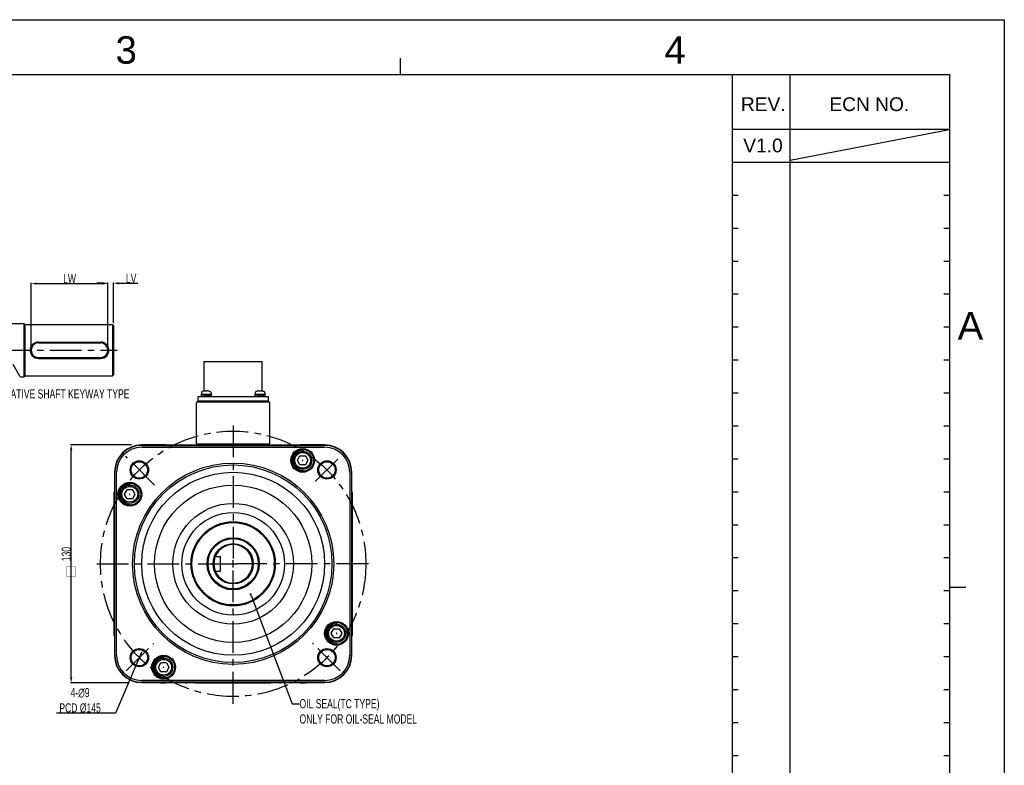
# Model space of a CAD drawing. Header units: millimetres. Extents: x -95 to 535, y -111 to 334.
# Tile 17 of 17: x 266 to 535, y 131 to 334. Entities that reach past the tile are written whole.
import ezdxf
from ezdxf.enums import TextEntityAlignment as Align

# ---------------------------------------------------------------- set-up
doc = ezdxf.new("R2010")
doc.units = ezdxf.units.MM
doc.header["$LTSCALE"] = 23.1
doc.header["$PDMODE"] = 3
doc.header["$PDSIZE"] = 0.3125
doc.linetypes.add('CENTER', pattern=[0.6, 0.375, -0.075, 0.075, -0.075])
doc.layers.get('0').update_dxf_attribs({"linetype": 'CONTINUOUS'})
doc.layers.get('Defpoints').update_dxf_attribs({"linetype": 'CONTINUOUS'})
for name, color, linetype in [('02___PRT_ALL_AXES', 7, 'CONTINUOUS'), ('3_ALL_AXES', 7, 'CONTINUOUS'), ('7_ALL_FEATURES', 7, 'CONTINUOUS'), ('AXS', 7, 'CONTINUOUS'), ('DEFAULT_1', 7, 'CENTER'), ('DIM', 6, 'CONTINUOUS'), ('DRAWING FRAME', 1, 'CONTINUOUS')]:
    doc.layers.add(name, color=color, linetype=linetype)
doc.styles.add('ARIAL', font='ARIAL.TTF')
doc.styles.get("Standard").update_dxf_attribs({"font": 'txt', "width": 0.7})
doc.dimstyles.new('DIMSTYLE_1', dxfattribs={"dimtxt": 2.5, "dimasz": 1.5, "dimexe": 0.18, "dimexo": 0.0625, "dimgap": 0.09, "dimtad": 1, "dimlfac": 2, "dimdsep": 46, "dimtxsty": 'Standard', "dimblk": '_FILLED', "dimblk1": '_FILLED', "dimblk2": '_FILLED', "dimcen": 0.09, "dimadec": 0, "dimazin": 0, "dimtp": 0.01, "dimtm": 0.01, "dimtfac": 1, "dimtofl": 0, "dimtmove": 0, "dimatfit": 3, "dimldrblk": '_FILLED', "dimfxl": 0, "dimtolj": 1, "dimarcsym": 0})
doc.dimstyles.new('DIMSTYLE_2', dxfattribs={"dimtxt": 2.5, "dimasz": 1.5, "dimexe": 0.18, "dimexo": 0.0625, "dimgap": 0.09, "dimtad": 1, "dimtih": 1, "dimtoh": 1, "dimlfac": 2, "dimdsep": 46, "dimtxsty": 'Standard', "dimblk": '_FILLED', "dimblk1": '_FILLED', "dimblk2": '_FILLED', "dimcen": 0.09, "dimadec": 0, "dimazin": 0, "dimtp": 0.01, "dimtm": 0.01, "dimtfac": 1, "dimtofl": 0, "dimtmove": 0, "dimatfit": 3, "dimldrblk": '_FILLED', "dimfxl": 0, "dimtolj": 1, "dimarcsym": 0})

# ---------------------------------------------------------------- blocks, each defined once
blk = doc.blocks.new('_FILLED')
at = {"color": 0, "linetype": 'ByBlock'}
blk.add_solid([(0, 0), (-1, 0.2), (-1, -0.2)], dxfattribs=at)
blk = doc.blocks.new('*D201')
at = {"color": 0, "linetype": 'Continuous', "lineweight": -2}
for p, q in [((296.89, 218.31), (280.24, 218.31)), ((280.42, 154.81), (280.42, 216.81)), ((296.18, 153.31), (280.24, 153.31))]:
    blk.add_line(p, q, dxfattribs=at)
at = {"layer": 'Defpoints', "color": 0, "linetype": 'Continuous'}
for p in [(280.42, 218.31), (296.95, 218.31), (296.24, 153.31)]:
    blk.add_point(p, dxfattribs=at)
at = {"color": 0, "linetype": 'Continuous', "lineweight": -2, "xscale": 1.5, "yscale": 1.5, "zscale": 1.5}
for p, rotation in [((280.42, 218.31), 90), ((280.42, 153.31), 270)]:
    blk.add_blockref('_FILLED', p, dxfattribs=dict(at, rotation=rotation))
at = {"color": 0, "linetype": 'Continuous', "insert": (279.08, 188.46), "char_height": 2.5, "attachment_point": 5, "rotation": 90}
blk.add_mtext('\\A1;130', dxfattribs=at)
blk = doc.blocks.new('*D203')
at = {"color": 0, "linetype": 'Continuous', "lineweight": -2}
for p, q in [((292.64, 145.07), (299.35, 160.86)), ((276.43, 145.07), (292.64, 145.07))]:
    blk.add_line(p, q, dxfattribs=at)
at = {"layer": 'Defpoints', "color": 0, "linetype": 'Continuous'}
for p in [(299.93, 162.24), (298.17, 158.1)]:
    blk.add_point(p, dxfattribs=at)
at = {"color": 0, "linetype": 'Continuous', "lineweight": -2, "xscale": 1.5, "yscale": 1.5, "zscale": 1.5, "rotation": 66.98435904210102}
blk.add_blockref('_FILLED', (299.93, 162.24), dxfattribs=at)
at = {"color": 0, "linetype": 'Continuous', "insert": (282.84, 148.49), "char_height": 2.5, "attachment_point": 5}
blk.add_mtext('\\A1;4-∅9\\PPCD %%c145', dxfattribs=at)
blk = doc.blocks.new('*D210')
at = {"color": 0, "linetype": 'Continuous', "lineweight": -2}
for p, q in [((269.47, 244.8), (269.47, 262.51)), ((270.97, 262.33), (288.97, 262.33)), ((290.47, 244.8), (290.47, 262.51))]:
    blk.add_line(p, q, dxfattribs=at)
at = {"layer": 'Defpoints', "color": 0, "linetype": 'Continuous'}
for p in [(290.47, 262.33), (269.47, 244.74), (290.47, 244.74)]:
    blk.add_point(p, dxfattribs=at)
at = {"color": 0, "linetype": 'Continuous', "lineweight": -2, "xscale": 1.5, "yscale": 1.5, "zscale": 1.5, "rotation": 180}
blk.add_blockref('_FILLED', (269.47, 262.33), dxfattribs=at)
at = {"color": 0, "linetype": 'Continuous', "lineweight": -2, "xscale": 1.5, "yscale": 1.5, "zscale": 1.5}
blk.add_blockref('_FILLED', (290.47, 262.33), dxfattribs=at)
at = {"color": 0, "linetype": 'Continuous', "insert": (279.97, 263.67), "char_height": 2.5, "attachment_point": 5}
blk.add_mtext('\\A1;LW', dxfattribs=at)
blk = doc.blocks.new('*D211')
at = {"color": 0, "linetype": 'Continuous', "lineweight": -2}
for p, q in [((288.97, 262.41), (287.47, 262.41)), ((290.47, 244.8), (290.47, 262.59)), ((291.97, 251.55), (291.97, 262.59)), ((293.47, 262.41), (298.65, 262.41))]:
    blk.add_line(p, q, dxfattribs=at)
at = {"layer": 'Defpoints', "color": 0, "linetype": 'Continuous'}
for p in [(290.47, 262.41), (291.97, 251.49), (290.47, 244.74)]:
    blk.add_point(p, dxfattribs=at)
at = {"color": 0, "linetype": 'Continuous', "lineweight": -2, "xscale": 1.5, "yscale": 1.5, "zscale": 1.5}
blk.add_blockref('_FILLED', (290.47, 262.41), dxfattribs=at)
at = {"color": 0, "linetype": 'Continuous', "lineweight": -2, "xscale": 1.5, "yscale": 1.5, "zscale": 1.5, "rotation": 180}
blk.add_blockref('_FILLED', (291.97, 262.41), dxfattribs=at)
at = {"color": 0, "linetype": 'Continuous', "insert": (296.81, 263.75), "char_height": 2.5, "attachment_point": 5}
blk.add_mtext('\\A1;LV', dxfattribs=at)

msp = doc.modelspace()

# ---------------------------------------------------------------- linework, layer by layer
at = {"color": 7, "linetype": 'Continuous'}
for p, q in [((263.9865, 251.3876), (267.4747, 251.3876)), ((267.4747, 251.3876), (267.4747, 236.8876)), ((267.4747, 251.3876), (267.7247, 251.2626)), ((267.7247, 251.2626), (267.7247, 237.0126)), ((291.7247, 251.1376), (291.7247, 237.1376)), ((291.7247, 251.1376), (291.9747, 250.8876)), ((291.9747, 250.8876), (291.9747, 237.3876)), ((271.4747, 246.3745), (288.4747, 246.3745)), ((271.4747, 246.1376), (288.4747, 246.1376)), ((266.3631, 237.0392), (264.6033, 240.2664)), ((271.4747, 242.1376), (288.4747, 242.1376)), ((271.4747, 241.9007), (288.4747, 241.9007)), ((266.5439, 236.8876), (266.3631, 237.0392)), ((266.5439, 236.8876), (267.4747, 236.8876)), ((267.4747, 236.8876), (267.7247, 237.0126)), ((291.7247, 237.1376), (291.9747, 237.3876)), ((315.993, 232.4958), (315.9699, 232.0556)), ((318.7199, 232.0556), (315.9699, 232.0556)), ((316.5691, 232.9535), (316.2459, 232.847)), ((316.5978, 232.9544), (316.5963, 232.9542)), ((316.631, 232.9599), (316.6157, 232.9572)), ((316.6475, 232.9629), (316.6299, 232.9597)), ((316.667, 232.9666), (316.6471, 232.9628)), ((316.6863, 232.9705), (316.6668, 232.9666)), ((316.9972, 233.0153), (317.0317, 233.0122)), ((317.0317, 233.0122), (317.0367, 233.0108)), ((317.0691, 232.9983), (317.0367, 233.0108)), ((317.112, 232.9757), (317.0683, 232.9987)), ((317.1359, 232.9594), (317.1112, 232.9762)), ((317.136, 232.9594), (317.1341, 232.9599)), ((317.1477, 232.9573), (317.136, 232.9594)), ((317.2146, 232.9541), (317.1871, 232.9543)), ((317.2977, 232.9565), (317.2136, 232.9541)), ((317.3945, 232.9565), (317.2964, 232.9565)), ((317.554, 232.9595), (317.5418, 232.9573)), ((317.5787, 232.9762), (317.554, 232.9594)), ((317.6216, 232.9987), (317.5779, 232.9757)), ((317.6532, 233.0108), (317.6207, 232.9983)), ((317.6582, 233.0122), (317.6532, 233.0108)), ((317.6927, 233.0153), (317.6582, 233.0122)), ((317.7893, 233.0052), (317.6927, 233.0153)), ((318.0826, 232.9558), (318.0767, 232.9568)), ((318.0965, 232.9539), (318.0935, 232.9542)), ((318.1208, 232.9535), (318.444, 232.847)), ((318.6969, 232.4958), (318.7199, 232.0556)), ((330.673, 232.4958), (330.6499, 232.0556)), ((333.3999, 232.0556), (330.6499, 232.0556)), ((331.2984, 232.9576), (331.2882, 232.956)), ((331.3087, 232.9594), (331.297, 232.9574)), ((331.3206, 232.9616), (331.3076, 232.9592)), ((331.3339, 232.9641), (331.3198, 232.9615)), ((331.3484, 232.9669), (331.3335, 232.964)), ((331.3663, 232.9705), (331.3485, 232.9669)), ((331.7519, 232.9971), (331.7167, 233.0108)), ((331.7904, 232.9767), (331.7517, 232.9971)), ((331.8158, 232.9595), (331.7903, 232.9768)), ((331.8167, 232.9593), (331.8146, 232.9597)), ((331.8757, 232.9541), (331.8556, 232.9547)), ((331.8978, 232.9542), (331.8757, 232.9541)), ((331.907, 232.9545), (331.8978, 232.9542)), ((331.9832, 232.9566), (331.907, 232.9545)), ((332.0674, 232.9566), (331.9829, 232.9566)), ((332.1429, 232.9545), (332.067, 232.9566)), ((332.153, 232.9542), (332.1429, 232.9545)), ((332.211, 232.956), (332.1942, 232.9547)), ((332.2242, 232.9576), (332.211, 232.956)), ((332.2597, 232.9768), (332.2341, 232.9595)), ((332.2983, 232.9972), (332.2596, 232.9768)), ((332.3332, 233.0108), (332.2982, 232.9971)), ((332.4746, 233.0045), (332.3727, 233.0153)), ((332.7017, 232.9669), (332.6836, 232.9705)), ((332.7164, 232.964), (332.7014, 232.9669)), ((332.7297, 232.9615), (332.7164, 232.964)), ((332.7417, 232.9594), (332.7187, 232.9636)), ((332.7521, 232.9575), (332.7297, 232.9615)), ((332.7601, 232.9562), (332.7488, 232.9581)), ((332.7646, 232.9555), (332.7521, 232.9575)), ((332.7765, 232.9539), (332.7735, 232.9542)), ((332.8008, 232.9535), (333.124, 232.847)), ((333.3769, 232.4958), (333.3999, 232.0556)), ((314.6349, 218.5556), (314.6349, 229.8056)), ((314.8849, 230.0556), (334.4849, 230.0556)), ((334.7349, 218.5556), (334.7349, 229.8056)), ((305.1849, 218.2488), (299.6849, 218.2488)), ((299.6849, 218.1572), (349.6849, 218.1572)), ((306.3281, 218.3056), (305.1849, 218.3056)), ((305.1849, 218.2969), (344.1849, 218.2969)), ((309.0781, 218.3056), (309.0418, 218.3056)), ((311.7918, 218.3056), (337.5781, 218.3056)), ((314.6349, 218.5556), (334.7349, 218.5556)), ((314.6849, 218.3556), (314.6849, 218.3806)), ((314.6849, 218.3806), (334.6849, 218.3806)), ((314.6849, 218.3556), (334.6849, 218.3556)), ((334.6849, 218.3556), (334.6849, 218.3806)), ((340.3281, 218.3056), (340.2918, 218.3056)), ((344.1849, 218.3056), (343.0418, 218.3056)), ((349.6849, 218.2488), (344.1849, 218.2488)), ((299.6849, 217.6485), (349.6849, 217.6485)), ((343.0049, 215.3067), (344.3616, 215.3067)), ((343.6832, 216.5461), (343.6832, 216.8567)), ((342.2615, 214.0942), (342.9399, 215.2692)), ((342.9399, 212.8442), (342.2615, 214.0192)), ((344.3616, 212.8067), (343.0049, 212.8067)), ((343.646, 214.0923), (343.6338, 214.0711)), ((343.6338, 214.0423), (343.646, 214.0211)), ((343.6955, 214.1067), (343.671, 214.1067)), ((343.671, 214.0067), (343.6955, 214.0067)), ((343.7327, 214.0711), (343.7204, 214.0923)), ((343.7204, 214.0211), (343.7327, 214.0423)), ((344.4266, 215.2692), (345.105, 214.0942)), ((345.105, 214.0192), (344.4266, 212.8442)), ((292.2417, 210.8056), (292.2417, 205.3056)), ((292.3333, 160.8056), (292.3333, 210.8056)), ((292.842, 160.8056), (292.842, 210.8056)), ((356.5279, 210.8056), (356.5279, 160.8056)), ((357.0366, 210.8056), (357.0366, 160.8056)), ((357.1282, 205.3056), (357.1282, 210.8056)), ((296.4338, 207.2932), (296.4338, 207.6039)), ((292.1849, 205.3056), (292.1849, 204.1624)), ((292.1937, 166.3056), (292.1937, 205.3056)), ((295.0121, 204.8414), (295.6905, 206.0164)), ((295.6905, 203.5914), (295.0121, 204.7664)), ((295.7554, 206.0539), (297.1122, 206.0539)), ((296.3966, 204.8394), (296.3844, 204.8183)), ((296.3844, 204.7894), (296.3966, 204.7683)), ((296.446, 204.8539), (296.4216, 204.8539)), ((296.4216, 204.7539), (296.446, 204.7539)), ((296.4832, 204.8183), (296.471, 204.8394)), ((296.471, 204.7683), (296.4832, 204.7894)), ((297.1771, 206.0164), (297.8555, 204.8414)), ((297.8555, 204.7664), (297.1771, 203.5914)), ((357.1762, 205.3056), (357.1762, 166.3056)), ((357.1849, 204.1624), (357.1849, 205.3056)), ((297.1122, 203.5539), (295.7554, 203.5539)), ((292.1849, 201.4488), (292.1849, 201.4124)), ((357.1849, 201.4124), (357.1849, 201.4488)), ((292.1849, 198.6988), (292.1849, 198.5516)), ((357.1849, 198.5516), (357.1849, 198.6988)), ((292.1849, 196.0596), (292.1849, 175.5516)), ((357.1849, 175.5516), (357.1849, 196.0596)), ((319.8054, 187.8056), (319.6567, 188.0341)), ((319.8054, 187.8056), (321.1849, 187.8056)), ((321.1849, 183.8056), (321.1849, 187.8056)), ((323.6849, 185.8056), (325.685, 185.8056)), ((324.6849, 184.8055), (324.6849, 186.8056)), ((319.8054, 183.8056), (319.6567, 183.577)), ((319.8054, 183.8056), (321.1849, 183.8056)), ((329.5647, 177.1383), (340.8249, 147.6011)), ((292.1849, 173.0596), (292.1849, 172.9124)), ((357.1849, 172.9124), (357.1849, 173.0596)), ((292.1849, 170.1988), (292.1849, 170.1624)), ((352.9361, 169.2966), (352.9361, 169.6073)), ((357.1849, 170.1624), (357.1849, 170.1988)), ((292.1849, 167.4488), (292.1849, 166.3056)), ((351.5144, 166.8448), (352.1927, 168.0198)), ((352.2577, 168.0573), (353.6145, 168.0573)), ((352.9483, 166.8573), (352.9239, 166.8573)), ((353.6794, 168.0198), (354.3578, 166.8448)), ((357.1849, 166.3056), (357.1849, 167.4488)), ((292.2417, 166.3056), (292.2417, 160.8056)), ((352.1927, 165.5948), (351.5144, 166.7698)), ((353.6145, 165.5573), (352.2577, 165.5573)), ((352.8989, 166.8429), (352.8867, 166.8217)), ((352.8867, 166.7929), (352.8989, 166.7717)), ((352.9239, 166.7573), (352.9483, 166.7573)), ((352.9855, 166.8217), (352.9733, 166.8429)), ((352.9733, 166.7717), (352.9855, 166.7929)), ((354.3578, 166.7698), (353.6794, 165.5948)), ((357.1282, 160.8056), (357.1282, 166.3056)), ((305.0083, 158.8044), (306.365, 158.8044)), ((305.6867, 160.0438), (305.6867, 160.3544)), ((304.2649, 157.5919), (304.9433, 158.7669)), ((304.9433, 156.3419), (304.2649, 157.5169)), ((306.365, 156.3044), (305.0083, 156.3044)), ((305.6495, 157.59), (305.6372, 157.5689)), ((305.6372, 157.54), (305.6495, 157.5189)), ((305.6989, 157.6044), (305.6744, 157.6044)), ((305.6744, 157.5044), (305.6989, 157.5044)), ((305.7361, 157.5689), (305.7238, 157.59)), ((305.7238, 157.5189), (305.7361, 157.54)), ((306.43, 158.7669), (307.1084, 157.5919)), ((307.1084, 157.5169), (306.43, 156.3419)), ((349.6849, 153.9627), (299.6849, 153.9627)), ((349.6849, 153.4539), (299.6849, 153.4539)), ((299.6849, 153.3623), (305.1849, 153.3623)), ((344.1849, 153.3143), (305.1849, 153.3143)), ((305.1849, 153.3056), (306.3281, 153.3056)), ((309.0418, 153.3056), (309.0781, 153.3056)), ((311.7918, 153.3056), (311.939, 153.3056)), ((314.4309, 153.3056), (334.939, 153.3056)), ((337.4309, 153.3056), (337.5781, 153.3056)), ((340.2918, 153.3056), (340.3281, 153.3056)), ((343.0418, 153.3056), (344.1849, 153.3056)), ((344.1849, 153.3623), (349.6849, 153.3623)), ((340.8249, 147.6011), (342.8249, 147.6011))]:
    msp.add_line(p, q, dxfattribs=at)
for points in [[(271.4747, 246.3745), (271.0074, 246.3263), (270.5609, 246.1839), (270.1507, 245.9503), (269.7961, 245.6325), (269.5195, 245.25), (269.3316, 244.8229), (269.2367, 244.369), (269.2366, 243.9062), (269.3316, 243.4523), (269.5195, 243.0252), (269.7961, 242.6426), (270.1507, 242.3248), (270.5609, 242.0912), (271.0074, 241.9488), (271.4747, 241.9007)], [(288.4747, 241.9007), (288.942, 241.9488), (289.3886, 242.0912), (289.7988, 242.3248), (290.1534, 242.6426), (290.4299, 243.0252), (290.6178, 243.4523), (290.7128, 243.9062), (290.7128, 244.369), (290.6178, 244.8229), (290.4299, 245.25), (290.1534, 245.6325), (289.7988, 245.9503), (289.3886, 246.1839), (288.942, 246.3263), (288.4747, 246.3745)], [(316.6157, 232.9572), (316.6047, 232.9554), (316.5972, 232.9543), (316.5944, 232.954)], [(316.9972, 233.0153), (316.9029, 233.0055), (316.7818, 232.9881), (316.6863, 232.9705)], [(317.1879, 232.9542), (317.1647, 232.9555), (317.1472, 232.9574)], [(317.502, 232.9542), (317.4753, 232.9541), (317.3945, 232.9565)], [(317.5427, 232.9574), (317.5239, 232.9554), (317.5012, 232.9542)], [(317.5571, 232.9602), (317.5575, 232.9603), (317.554, 232.9595)], [(318.0036, 232.9705), (317.9103, 232.9877), (317.7893, 233.0052)], [(318.0387, 232.9636), (318.0203, 232.9672), (318.0036, 232.9705)], [(318.0886, 232.9549), (318.0801, 232.9562), (318.0688, 232.9581), (318.055, 232.9606), (318.0387, 232.9636)], [(318.0958, 232.9539), (318.0964, 232.9539), (318.0944, 232.9541), (318.0886, 232.9549)], [(331.2895, 232.9562), (331.2812, 232.9549), (331.2762, 232.9542), (331.2743, 232.954)], [(331.6772, 233.0153), (331.576, 233.0046), (331.4671, 232.989), (331.3663, 232.9705)], [(331.6772, 233.0153), (331.7006, 233.0145), (331.7166, 233.0108)], [(331.6993, 233.0146), (331.6858, 233.0156), (331.6774, 233.0153)], [(331.8558, 232.9547), (331.8389, 232.956), (331.8257, 232.9576), (331.8167, 232.9593)], [(332.1944, 232.9547), (332.1748, 232.9541), (332.153, 232.9542)], [(332.2375, 232.9603), (332.2331, 232.9592), (332.2241, 232.9576)], [(332.3727, 233.0153), (332.3493, 233.0145), (332.3333, 233.0108)], [(332.6836, 232.9705), (332.5834, 232.9888), (332.4746, 233.0045)], [(332.775, 232.954), (332.7761, 232.9539), (332.776, 232.9539), (332.7731, 232.9543), (332.7679, 232.955), (332.7601, 232.9562)]]:
    msp.add_lwpolyline(points, dxfattribs=at)
at = {"color": 7, "linetype": 'Continuous', "const_width": 0.1}
msp.add_lwpolyline([(281.6668, 182.3987), (281.6668, 185.0029), (279.0626, 185.0029), (279.0626, 182.3987), (281.6668, 182.3987)], dxfattribs=at)
at = {"color": 7, "linetype": 'Continuous', "const_width": 0.3}
msp.add_lwpolyline([(329.3078, 177.4186, 1), (329.6078, 177.4186, 1)], format="xyb", close=True, dxfattribs=at)
at = {"color": 7, "linetype": 'Continuous'}
for centre, radius in [((343.6832, 214.0567), 3.25), ((343.6832, 214.0567), 3), ((343.6832, 214.0567), 2.5), ((343.6832, 214.0567), 2.155), ((299.0523, 211.4382), 2.5), ((299.0523, 211.4382), 2.25), ((324.6849, 185.8056), 27.5), ((324.6849, 185.8056), 27), ((350.3176, 211.4382), 2.5), ((350.3176, 211.4382), 2.25), ((324.6849, 185.8056), 25), ((296.4338, 204.8039), 3.25), ((296.4338, 204.8039), 3), ((296.4338, 204.8039), 2.5), ((324.6849, 185.8056), 21.5), ((296.4338, 204.8039), 2.155), ((324.6849, 185.8056), 16.5), ((324.6849, 185.8056), 14), ((324.6849, 185.8056), 11.5), ((324.6849, 185.8056), 11.25), ((324.6849, 185.8056), 7), ((324.6849, 185.8056), 6.875), ((324.6849, 185.8056), 5.5), ((352.9361, 166.8073), 3.25), ((352.9361, 166.8073), 3), ((352.9361, 166.8073), 2.5), ((352.9361, 166.8073), 2.155), ((299.0523, 160.173), 2.5), ((299.0523, 160.173), 2.25), ((350.3176, 160.173), 2.5), ((350.3176, 160.173), 2.25), ((305.6867, 157.5544), 3.25), ((305.6867, 157.5544), 3), ((305.6867, 157.5544), 2.5), ((305.6867, 157.5544), 2.155)]:
    msp.add_circle(centre, radius, dxfattribs=at)
for centre, radius, start, end in [((271.4747, 244.1376), 2, 90, 270), ((288.4747, 244.1376), 2, 270, 90), ((316.3925, 232.4748), 0.4, 111.489952, 177), ((316.5949, 232.8569), 0.1, 80.728638, 104.988234), ((318.0949, 232.8569), 0.1, 75.011766, 95.984616), ((318.2974, 232.4748), 0.4, 3, 68.510048), ((331.0725, 232.4748), 0.4, 111.489952, 177), ((332.0249, 230.0556), 3, 104.988234, 111.489952), ((331.2749, 232.8569), 0.1, 84.016076, 104.988234), ((332.7749, 232.8569), 0.1, 75.011766, 95.986658), ((332.0249, 230.0556), 3, 68.510048, 75.011766), ((332.9774, 232.4748), 0.4, 3, 68.510048), ((314.8849, 229.8056), 0.25, 90, 180), ((334.4849, 229.8056), 0.25, 0, 90), ((299.6849, 210.8056), 7.4433, 90, 180), ((299.6849, 210.8056), 7.3516, 90, 180), ((305.1849, 215.8056), 2.5, 90, 98.345309), ((305.1849, 215.8056), 2.4913, 90, 97.086346), ((306.3281, 217.8056), 0.5, 83.732563, 90), ((309.0418, 217.8056), 0.5, 90, 96.286114), ((309.0781, 217.8056), 0.5, 83.732563, 90), ((311.7918, 217.8056), 0.5, 90, 96.286114), ((337.5781, 217.8056), 0.5, 83.713886, 90), ((340.2918, 217.8056), 0.5, 90, 96.267437), ((340.3281, 217.8056), 0.5, 83.713886, 90), ((343.0418, 217.8056), 0.5, 90, 96.267437), ((344.1849, 215.8056), 2.5, 81.654691, 90), ((344.1849, 215.8056), 2.4913, 82.913654, 90), ((349.6849, 210.8056), 7.4433, 0, 90), ((349.6849, 210.8056), 7.3516, 0, 90), ((299.6849, 210.8056), 6.8429, 90, 180), ((343.0049, 215.2317), 0.075, 90, 150), ((344.3616, 215.2317), 0.075, 30, 90), ((349.6849, 210.8056), 6.8429, 0, 90), ((342.3265, 214.0567), 0.075, 150, 210), ((343.0049, 212.8817), 0.075, 210, 270), ((344.3616, 212.8817), 0.075, 270, 330), ((345.04, 214.0567), 0.075, 330, 30), ((294.6849, 205.3056), 2.5, 171.654691, 180), ((294.6849, 205.3056), 2.4913, 172.913654, 180), ((295.077, 204.8039), 0.075, 150, 210), ((295.7554, 205.9789), 0.075, 90, 150), ((297.1122, 205.9789), 0.075, 30, 90), ((297.7906, 204.8039), 0.075, 330, 30), ((354.6849, 205.3056), 2.4913, 0, 7.086346), ((354.6849, 205.3056), 2.5, 0, 8.345309), ((292.6849, 204.1624), 0.5, 180, 186.267437), ((295.7554, 203.6289), 0.075, 210, 270), ((297.1122, 203.6289), 0.075, 270, 330), ((356.6849, 204.1624), 0.5, 353.732563, 0), ((292.6849, 201.4488), 0.5, 173.713886, 180), ((292.6849, 201.4124), 0.5, 180, 186.267437), ((356.6849, 201.4488), 0.5, 0, 6.286114), ((356.6849, 201.4124), 0.5, 353.732563, 0), ((292.6849, 198.6988), 0.5, 173.713886, 180), ((292.6849, 198.5516), 0.5, 180, 186.267437), ((356.6849, 198.6988), 0.5, 0, 6.286114), ((356.6849, 198.5516), 0.5, 353.732563, 0), ((292.6849, 196.0596), 0.5, 173.713886, 180), ((356.6849, 196.0596), 0.5, 0, 6.286114), ((324.6849, 185.8056), 5.25, 202.392688, 157.607312), ((292.6849, 175.5516), 0.5, 180, 186.286114), ((356.6849, 175.5516), 0.5, 353.713886, 0), ((292.6849, 173.0596), 0.5, 173.732563, 180), ((292.6849, 172.9124), 0.5, 180, 186.286114), ((356.6849, 172.9124), 0.5, 353.713886, 0), ((356.6849, 173.0596), 0.5, 0, 6.267437), ((292.6849, 170.1988), 0.5, 173.732563, 180), ((292.6849, 170.1624), 0.5, 180, 186.286114), ((356.6849, 170.1624), 0.5, 353.713886, 0), ((356.6849, 170.1988), 0.5, 0, 6.267437), ((292.6849, 167.4488), 0.5, 173.732563, 180), ((351.5793, 166.8073), 0.075, 150, 210), ((352.2577, 167.9823), 0.075, 90, 150), ((353.6145, 167.9823), 0.075, 30, 90), ((354.2929, 166.8073), 0.075, 330, 30), ((356.6849, 167.4488), 0.5, 0, 6.267437), ((294.6849, 166.3056), 2.5, 180, 188.345309), ((294.6849, 166.3056), 2.4913, 180, 187.086346), ((352.2577, 165.6323), 0.075, 210, 270), ((353.6145, 165.6323), 0.075, 270, 330), ((354.6849, 166.3056), 2.4913, 352.913654, 0), ((354.6849, 166.3056), 2.5, 351.654691, 0), ((299.6849, 160.8056), 7.4433, 180, 270), ((299.6849, 160.8056), 7.3516, 180, 270), ((299.6849, 160.8056), 6.8429, 180, 270), ((305.0083, 158.7294), 0.075, 90, 150), ((306.365, 158.7294), 0.075, 30, 90), ((349.6849, 160.8056), 7.4433, 270, 0), ((349.6849, 160.8056), 7.3516, 270, 0), ((349.6849, 160.8056), 6.8429, 270, 0), ((304.3299, 157.5544), 0.075, 150, 210), ((305.0083, 156.3794), 0.075, 210, 270), ((306.365, 156.3794), 0.075, 270, 330), ((307.0434, 157.5544), 0.075, 330, 30), ((305.1849, 155.8056), 2.5, 261.654691, 270), ((305.1849, 155.8056), 2.4913, 262.913654, 270), ((306.3281, 153.8056), 0.5, 270, 276.267437), ((309.0418, 153.8056), 0.5, 263.713886, 270), ((309.0781, 153.8056), 0.5, 270, 276.267437), ((311.7918, 153.8056), 0.5, 263.713886, 270), ((311.939, 153.8056), 0.5, 270, 276.267437), ((314.4309, 153.8056), 0.5, 263.713886, 270), ((334.939, 153.8056), 0.5, 270, 276.286114), ((337.4309, 153.8056), 0.5, 263.732563, 270), ((337.5781, 153.8056), 0.5, 270, 276.286114), ((340.2918, 153.8056), 0.5, 263.732563, 270), ((340.3281, 153.8056), 0.5, 270, 276.286114), ((343.0418, 153.8056), 0.5, 263.732563, 270), ((344.1849, 155.8056), 2.4913, 270, 277.086346), ((344.1849, 155.8056), 2.5, 270, 278.345309)]:
    msp.add_arc(centre, radius, start, end, dxfattribs=at)
for points, start_tangent, end_tangent in [([(343.6832, 216.8567), (343.4765, 216.8491), (343.2708, 216.8262), (343.0674, 216.7881), (342.8674, 216.7352), (342.6718, 216.6676), (342.4817, 216.5858), (342.2982, 216.4902), (342.1223, 216.3812), (341.9549, 216.2596), (341.7969, 216.1259), (341.6492, 215.981), (341.5127, 215.8255), (341.388, 215.6604), (341.2758, 215.4865), (341.1768, 215.3048), (341.0915, 215.1163), (341.0203, 214.922), (340.9637, 214.7229), (340.9219, 214.5203), (340.8952, 214.3151), (340.8837, 214.1085), (340.8875, 213.9016), (340.9066, 213.6955), (340.9409, 213.4914), (340.9901, 213.2905), (341.0541, 213.0937), (341.1324, 212.9021), (341.2246, 212.7169), (341.3303, 212.539), (341.4488, 212.3693), (341.5795, 212.2089), (341.7217, 212.0586), (341.8746, 211.9192), (342.0374, 211.7915), (342.2092, 211.6761), (342.3891, 211.5737), (342.576, 211.485), (342.7689, 211.4102), (342.9669, 211.3499), (343.1687, 211.3044), (343.3734, 211.2739), (343.5798, 211.2586), (343.7867, 211.2586)], (-1, 0), (0.99931706, 0.0369515)), ([(343.6338, 214.0711), (343.6302, 214.0618), (343.6302, 214.0519), (343.6338, 214.0423)], (-0.5, -0.8660254), (0.5, -0.8660254)), ([(343.671, 214.1067), (343.6612, 214.1052), (343.6525, 214.1003), (343.646, 214.0923)], (-1, 0), (-0.5, -0.8660254)), ([(343.646, 214.0211), (343.6523, 214.0134), (343.6609, 214.0083), (343.671, 214.0067)], (0.5, -0.8660254), (1, 0)), ([(343.7204, 214.0923), (343.7142, 214.1001), (343.7056, 214.1051), (343.6955, 214.1067)], (-0.5, 0.8660254), (-1, 0)), ([(343.6955, 214.0067), (343.7053, 214.0082), (343.714, 214.0132), (343.7204, 214.0211)], (1, 0), (0.5, 0.8660254)), ([(343.7327, 214.0423), (343.7363, 214.0519), (343.7363, 214.0618), (343.7327, 214.0711)], (0.5, 0.8660254), (-0.5, 0.8660254)), ([(296.4338, 207.6039), (296.227, 207.5962), (296.0214, 207.5733), (295.818, 207.5353), (295.6179, 207.4824), (295.4223, 207.4148), (295.2323, 207.333), (295.0488, 207.2373), (294.8728, 207.1284), (294.7054, 207.0068), (294.5475, 206.8731), (294.3998, 206.7281), (294.2632, 206.5727), (294.1385, 206.4075), (294.0264, 206.2336), (293.9274, 206.0519), (293.842, 205.8634), (293.7709, 205.6691), (293.7142, 205.4701), (293.6724, 205.2674), (293.6458, 205.0622), (293.6343, 204.8556), (293.6381, 204.6487), (293.6572, 204.4427), (293.6915, 204.2386), (293.7407, 204.0376), (293.8046, 203.8408), (293.8829, 203.6493), (293.9752, 203.464), (294.0808, 203.2861), (294.1994, 203.1165), (294.3301, 202.9561), (294.4723, 202.8058), (294.6252, 202.6664), (294.788, 202.5386), (294.9598, 202.4233), (295.1396, 202.3209), (295.3265, 202.2321), (295.5195, 202.1574), (295.7174, 202.0971), (295.9193, 202.0515), (296.124, 202.0211), (296.3303, 202.0058), (296.5373, 202.0058)], (-1, 0), (0.99931706, 0.0369515)), ([(296.3844, 204.8183), (296.3808, 204.809), (296.3807, 204.799), (296.3844, 204.7894)], (-0.5, -0.8660254), (0.5, -0.8660254)), ([(296.4216, 204.8539), (296.4117, 204.8523), (296.4031, 204.8474), (296.3966, 204.8394)], (-1, 0), (-0.5, -0.8660254)), ([(296.3966, 204.7683), (296.4029, 204.7605), (296.4115, 204.7555), (296.4216, 204.7539)], (0.5, -0.8660254), (1, 0)), ([(296.471, 204.8394), (296.4647, 204.8472), (296.4562, 204.8523), (296.446, 204.8539)], (-0.5, 0.8660254), (-1, 0)), ([(296.446, 204.7539), (296.4559, 204.7554), (296.4645, 204.7603), (296.471, 204.7683)], (1, 0), (0.5, 0.8660254)), ([(296.4832, 204.7894), (296.4869, 204.799), (296.4868, 204.809), (296.4832, 204.8183)], (0.5, 0.8660254), (-0.5, 0.8660254)), ([(319.7886, 187.759), (319.7412, 187.6216), (319.6715, 187.3993), (319.5922, 187.1033), (319.5199, 186.7584), (319.4665, 186.386), (319.4385, 186.0002), (319.4385, 185.6109), (319.4665, 185.2252), (319.5199, 184.8528), (319.5922, 184.5079), (319.6715, 184.2118), (319.7412, 183.9896), (319.7886, 183.8522), (319.8053, 183.8056)], (-0.54850877, -0.8361448), (-0.99998573, 0.00534284)), ([(319.8053, 187.8056), (319.7886, 187.759)], (0.9999857, 0.00534714), (-0.54850877, -0.8361448)), ([(352.9361, 169.6073), (352.7293, 169.5996), (352.5236, 169.5767), (352.3202, 169.5387), (352.1202, 169.4858), (351.9246, 169.4182), (351.7345, 169.3364), (351.551, 169.2407), (351.3751, 169.1318), (351.2077, 169.0102), (351.0497, 168.8765), (350.9021, 168.7315), (350.7655, 168.5761), (350.6408, 168.4109), (350.5286, 168.237), (350.4296, 168.0554), (350.3443, 167.8668), (350.2731, 167.6725), (350.2165, 167.4735), (350.1747, 167.2708), (350.148, 167.0656), (350.1366, 166.859), (350.1404, 166.6521), (350.1595, 166.4461), (350.1937, 166.242), (350.243, 166.041), (350.3069, 165.8442), (350.3852, 165.6527), (350.4775, 165.4675), (350.5831, 165.2895), (350.7016, 165.1199), (350.8324, 164.9595), (350.9746, 164.8092), (351.1275, 164.6698), (351.2903, 164.542), (351.4621, 164.4267), (351.6419, 164.3243), (351.8288, 164.2355), (352.0218, 164.1608), (352.2197, 164.1005), (352.4216, 164.055), (352.6263, 164.0245), (352.8326, 164.0092), (353.0395, 164.0092)], (-1, 0), (0.99931706, 0.0369515)), ([(352.9239, 166.8573), (352.914, 166.8558), (352.9054, 166.8508), (352.8989, 166.8429)], (-1, 0), (-0.5, -0.8660254)), ([(352.9733, 166.8429), (352.967, 166.8506), (352.9584, 166.8557), (352.9483, 166.8573)], (-0.5, 0.8660254), (-1, 0)), ([(352.8867, 166.8217), (352.8831, 166.8124), (352.883, 166.8024), (352.8867, 166.7929)], (-0.5, -0.8660254), (0.5, -0.8660254)), ([(352.8989, 166.7717), (352.9051, 166.7639), (352.9137, 166.7589), (352.9239, 166.7573)], (0.5, -0.8660254), (1, 0)), ([(352.9483, 166.7573), (352.9582, 166.7588), (352.9668, 166.7637), (352.9733, 166.7717)], (1, 0), (0.5, 0.8660254)), ([(352.9855, 166.7929), (352.9892, 166.8024), (352.9891, 166.8124), (352.9855, 166.8217)], (0.5, 0.8660254), (-0.5, 0.8660254)), ([(305.6867, 160.3544), (305.4799, 160.3468), (305.2742, 160.3239), (305.0708, 160.2859), (304.8708, 160.2329), (304.6752, 160.1654), (304.4851, 160.0835), (304.3016, 159.9879), (304.1257, 159.879), (303.9583, 159.7573), (303.8003, 159.6237), (303.6526, 159.4787), (303.5161, 159.3232), (303.3914, 159.1581), (303.2792, 158.9842), (303.1802, 158.8025), (303.0949, 158.614), (303.0237, 158.4197), (302.9671, 158.2207), (302.9253, 158.018), (302.8986, 157.8128), (302.8871, 157.6062), (302.891, 157.3993), (302.91, 157.1932), (302.9443, 156.9892), (302.9935, 156.7882), (303.0575, 156.5914), (303.1358, 156.3998), (303.228, 156.2146), (303.3337, 156.0367), (303.4522, 155.8671), (303.5829, 155.7067), (303.7251, 155.5563), (303.8781, 155.4169), (304.0409, 155.2892), (304.2126, 155.1738), (304.3925, 155.0715), (304.5794, 154.9827), (304.7723, 154.9079), (304.9703, 154.8476), (305.1722, 154.8021), (305.3768, 154.7716), (305.5832, 154.7564), (305.7901, 154.7564)], (-1, 0), (0.99931706, 0.0369515)), ([(305.6372, 157.5689), (305.6336, 157.5596), (305.6336, 157.5496), (305.6372, 157.54)], (-0.5, -0.8660254), (0.5, -0.8660254)), ([(305.6744, 157.6044), (305.6646, 157.6029), (305.6559, 157.598), (305.6495, 157.59)], (-1, 0), (-0.5, -0.8660254)), ([(305.6495, 157.5189), (305.6557, 157.5111), (305.6643, 157.5061), (305.6744, 157.5044)], (0.5, -0.8660254), (1, 0)), ([(305.7238, 157.59), (305.7176, 157.5978), (305.709, 157.6028), (305.6989, 157.6044)], (-0.5, 0.8660254), (-1, 0)), ([(305.6989, 157.5044), (305.7087, 157.506), (305.7174, 157.5109), (305.7238, 157.5189)], (1, 0), (0.5, 0.8660254)), ([(305.7361, 157.54), (305.7397, 157.5496), (305.7397, 157.5596), (305.7361, 157.5689)], (0.5, 0.8660254), (-0.5, 0.8660254))]:
    msp.add_spline(points, degree=3, dxfattribs=dict(at, start_tangent=start_tangent, end_tangent=end_tangent))
at = {"layer": '02___PRT_ALL_AXES', "color": 7, "linetype": 'Continuous'}
for p, q in [((267.7247, 251.1376), (291.7247, 251.1376)), ((267.7247, 237.1376), (291.7247, 237.1376))]:
    msp.add_line(p, q, dxfattribs=at)
for radius in [11.25, 7.125]:
    msp.add_circle((324.6849, 185.8056), radius, dxfattribs=at)
at = {"layer": '3_ALL_AXES', "color": 7, "linetype": 'Continuous'}
for p, q in [((316.7474, 232.9817), (316.7474, 241.0256)), ((316.7474, 241.0256), (332.6224, 241.0256)), ((332.6224, 232.9817), (332.6224, 241.0256))]:
    msp.add_line(p, q, dxfattribs=at)
at = {"layer": '7_ALL_FEATURES', "color": 7, "linetype": 'Continuous'}
for p, q in [((315.1599, 230.3056), (315.1599, 231.5006)), ((315.1599, 231.5006), (334.2099, 231.5006)), ((316.0449, 231.8306), (316.0449, 232.0556)), ((316.1447, 231.8306), (316.0449, 231.8306)), ((316.0449, 231.5006), (316.0449, 231.8056)), ((316.5949, 232.0556), (316.5949, 231.8664)), ((318.6449, 231.6306), (318.6449, 232.0056)), ((330.7249, 231.8306), (330.7249, 232.0556)), ((330.8247, 231.8306), (330.7249, 231.8306)), ((330.7249, 231.5006), (330.7249, 231.8056)), ((331.2749, 232.0556), (331.2749, 231.8664)), ((333.3249, 231.6306), (333.3249, 232.0056)), ((334.2099, 231.5006), (334.2099, 230.3056)), ((315.1599, 230.3056), (334.2099, 230.3056)), ((315.1849, 230.0556), (315.1849, 230.3056)), ((334.1849, 230.3056), (334.1849, 230.0556)), ((315.1849, 218.3806), (315.1849, 218.5556)), ((315.1849, 218.3056), (315.1849, 218.3556)), ((334.1849, 218.5556), (334.1849, 218.3806)), ((334.1849, 218.3556), (334.1849, 218.3056))]:
    msp.add_line(p, q, dxfattribs=at)
for points, start_tangent, end_tangent in [([(317.3449, 231.9056), (317.2975, 231.9033), (317.2028, 231.8986), (317.1088, 231.8939), (317.0161, 231.8893), (316.9252, 231.8846), (316.8365, 231.88), (316.7505, 231.8753), (316.6677, 231.8707), (316.5885, 231.866), (316.5134, 231.8614), (316.4427, 231.8567), (316.3767, 231.8521), (316.316, 231.8474), (316.2608, 231.8428), (316.2113, 231.8381), (316.1679, 231.8335), (316.1307, 231.8288), (316.1001, 231.8242), (316.076, 231.8195), (316.0588, 231.8149), (316.0484, 231.8102), (316.0449, 231.8056)], (-0.99880308, -0.04891217), (0, -1)), ([(316.0449, 231.8306), (316.0484, 231.8259), (316.0588, 231.8213), (316.0706, 231.8179)], (0, -1), (0.96917391, -0.24637764)), ([(317.1589, 231.5214), (317.1088, 231.5189), (317.0161, 231.5143), (316.9252, 231.5096), (316.8365, 231.505), (316.7548, 231.5006)], (-0.99877811, -0.04941954), (-0.99849313, -0.05487687)), ([(317.1587, 231.5146), (317.0996, 231.5094), (317.0334, 231.5033), (317.0048, 231.5006)], (-0.99618284, -0.08729115), (-0.99549551, -0.09480873)), ([(317.1681, 231.5154), (317.1587, 231.5146)], (-0.99620718, -0.08701296), (-0.99618284, -0.08729115)), ([(317.3449, 231.5306), (317.2975, 231.5283), (317.2028, 231.5236), (317.1589, 231.5214)], (-0.99880308, -0.04891217), (-0.99877811, -0.04941954)), ([(317.3449, 231.5306), (317.3093, 231.5275), (317.2382, 231.5215), (317.1681, 231.5154)], (-0.99641681, -0.08457863), (-0.99620718, -0.08701295)), ([(318.0949, 232.0056), (318.0916, 231.9995), (318.0814, 231.9935), (318.0646, 231.9874), (318.0412, 231.9813), (318.0116, 231.9753), (317.9759, 231.9692), (317.9345, 231.9632), (317.8877, 231.9571), (317.8361, 231.951), (317.78, 231.945), (317.7199, 231.9389), (317.6565, 231.9329), (317.5902, 231.9268), (317.5218, 231.9207), (317.4517, 231.9147), (317.3806, 231.9086), (317.3449, 231.9056)], (0, -1), (-0.99641681, -0.08457863)), ([(318.6449, 232.0056), (318.6415, 232.0009), (318.6311, 231.9963), (318.6138, 231.9916), (318.5898, 231.987), (318.5592, 231.9823), (318.522, 231.9777), (318.4786, 231.973), (318.4291, 231.9684), (318.3739, 231.9637), (318.3132, 231.9591), (318.2472, 231.9544), (318.1765, 231.9498), (318.1014, 231.9451), (318.0222, 231.9405), (317.9394, 231.9358), (317.8534, 231.9312), (317.7647, 231.9265), (317.6738, 231.9219), (317.5811, 231.9172), (317.4871, 231.9126), (317.3924, 231.9079), (317.3449, 231.9056)], (0, -1), (-0.99880308, -0.04891217)), ([(318.6449, 231.6306), (318.6415, 231.6259), (318.6311, 231.6213), (318.6138, 231.6166), (318.5898, 231.612), (318.5592, 231.6073), (318.522, 231.6027), (318.4786, 231.598), (318.4291, 231.5934), (318.3739, 231.5887), (318.3132, 231.5841), (318.2472, 231.5794), (318.1765, 231.5748), (318.1014, 231.5701), (318.0222, 231.5655), (317.9394, 231.5608), (317.8534, 231.5562), (317.7647, 231.5515), (317.6738, 231.5469), (317.5811, 231.5422), (317.4871, 231.5376), (317.3924, 231.5329), (317.3449, 231.5306)], (0, -1), (-0.99880308, -0.04891217)), ([(318.2637, 232.0556), (318.3132, 232.0521), (318.3739, 232.0474), (318.4291, 232.0428), (318.4786, 232.0381), (318.522, 232.0335), (318.5592, 232.0288), (318.5898, 232.0242), (318.6138, 232.0195), (318.6311, 232.0149), (318.6415, 232.0102), (318.6449, 232.0056)], (0.99761316, -0.06905063), (0, -1)), ([(332.0249, 231.9056), (331.9775, 231.9033), (331.8828, 231.8986), (331.7888, 231.8939), (331.6961, 231.8893), (331.6052, 231.8846), (331.5165, 231.88), (331.4305, 231.8753), (331.3477, 231.8707), (331.2685, 231.866), (331.1934, 231.8614), (331.1227, 231.8567), (331.0567, 231.8521), (330.996, 231.8474), (330.9408, 231.8428), (330.8913, 231.8381), (330.8479, 231.8335), (330.8107, 231.8288), (330.7801, 231.8242), (330.756, 231.8195), (330.7388, 231.8149), (330.7284, 231.8102), (330.7249, 231.8056)], (-0.99880308, -0.04891217), (0, -1)), ([(330.7249, 231.8306), (330.7284, 231.8259), (330.7388, 231.8213), (330.7506, 231.8179)], (0, -1), (0.96917391, -0.24637764)), ([(332.0249, 231.5306), (331.9775, 231.5283), (331.8828, 231.5236), (331.7888, 231.5189), (331.6961, 231.5143), (331.6052, 231.5096), (331.5165, 231.505), (331.4348, 231.5006)], (-0.99880308, -0.04891217), (-0.99849313, -0.05487687)), ([(332.0249, 231.5306), (331.9893, 231.5275), (331.9182, 231.5215), (331.8481, 231.5154), (331.7796, 231.5094), (331.7134, 231.5033), (331.6848, 231.5006)], (-0.99641681, -0.08457863), (-0.99549551, -0.09480873)), ([(332.7749, 232.0056), (332.7716, 231.9995), (332.7614, 231.9935), (332.7446, 231.9874), (332.7212, 231.9813), (332.6916, 231.9753), (332.6559, 231.9692), (332.6145, 231.9632), (332.5677, 231.9571), (332.5161, 231.951), (332.46, 231.945), (332.3999, 231.9389), (332.3365, 231.9329), (332.2702, 231.9268), (332.2018, 231.9207), (332.1317, 231.9147), (332.0606, 231.9086), (332.0249, 231.9056)], (0, -1), (-0.99641681, -0.08457863)), ([(333.3249, 232.0056), (333.3215, 232.0009), (333.3111, 231.9963), (333.2938, 231.9916), (333.2698, 231.987), (333.2392, 231.9823), (333.202, 231.9777), (333.1586, 231.973), (333.1091, 231.9684), (333.0539, 231.9637), (332.9932, 231.9591), (332.9272, 231.9544), (332.8565, 231.9498), (332.7814, 231.9451), (332.7022, 231.9405), (332.6194, 231.9358), (332.5334, 231.9312), (332.4447, 231.9265), (332.3538, 231.9219), (332.2611, 231.9172), (332.1671, 231.9126), (332.0724, 231.9079), (332.0249, 231.9056)], (0, -1), (-0.99880308, -0.04891217)), ([(333.3249, 231.6306), (333.3215, 231.6259), (333.3111, 231.6213), (333.2938, 231.6166), (333.2698, 231.612), (333.2392, 231.6073), (333.202, 231.6027), (333.1586, 231.598), (333.1091, 231.5934), (333.0539, 231.5887), (332.9932, 231.5841), (332.9272, 231.5794), (332.8565, 231.5748), (332.7814, 231.5701), (332.7022, 231.5655), (332.6194, 231.5608), (332.5334, 231.5562), (332.4447, 231.5515), (332.3538, 231.5469), (332.2611, 231.5422), (332.1671, 231.5376), (332.0724, 231.5329), (332.0249, 231.5306)], (0, -1), (-0.99880308, -0.04891217)), ([(332.9437, 232.0556), (332.9932, 232.0521), (333.0539, 232.0474), (333.1091, 232.0428), (333.1586, 232.0381), (333.202, 232.0335), (333.2392, 232.0288), (333.2698, 232.0242), (333.2938, 232.0195), (333.3111, 232.0149), (333.3215, 232.0102), (333.3249, 232.0056)], (0.99761316, -0.06905063), (0, -1))]:
    msp.add_spline(points, degree=3, dxfattribs=dict(at, start_tangent=start_tangent, end_tangent=end_tangent))
at = {"layer": 'AXS', "color": 7, "linetype": 'Continuous'}
for p, q in [((316.5949, 232.0556), (316.5949, 231.8664)), ((318.0949, 232.0556), (318.0949, 232.0056)), ((318.0949, 231.5697), (318.0949, 231.5006)), ((331.2749, 232.0556), (331.2749, 231.8664)), ((332.7749, 232.0556), (332.7749, 232.0056)), ((332.7749, 231.5697), (332.7749, 231.5006))]:
    msp.add_line(p, q, dxfattribs=at)
at = {"layer": 'DEFAULT_1', "color": 7, "linetype": 'CENTER'}
for p, q in [((260.7247, 244.1376), (292.9747, 244.1376)), ((324.6849, 223.6044), (324.6849, 186.8056)), ((303.1777, 207.3128), (295.3086, 215.1819)), ((347.1394, 208.2601), (354.0613, 215.1819)), ((287.4066, 185.8056), (323.6849, 185.8056)), ((361.6325, 185.8056), (325.685, 185.8056)), ((324.6849, 147.5991), (324.6849, 184.8055)), ((295.4219, 156.5425), (302.888, 164.0086)), ((353.9571, 156.5335), (346.3835, 164.107))]:
    msp.add_line(p, q, dxfattribs=at)
msp.add_circle((324.6849, 185.8056), 36.2501, dxfattribs=at)
at = {"layer": 'DRAWING FRAME', "color": 4}
for p, q in [((-94.5553, 334.3981), (535.4447, 334.3981)), ((535.4447, 334.3981), (535.4447, -111.1019)), ((535.4447, 334.3981), (535.4447, -111.1019))]:
    msp.add_line(p, q, dxfattribs=at)
at = {"layer": 'DRAWING FRAME', "color": 3}
for p, q in [((370.4447, 319.3981), (370.4447, 323.8981)), ((-79.5553, 319.3981), (520.4447, 319.3981)), ((461.1947, -28.6019), (461.1947, 319.3981)), ((476.9447, -28.6019), (476.9447, 319.3981)), ((520.4447, 319.3981), (520.4447, -96.1019)), ((520.4447, 304.3981), (461.1947, 304.3981)), ((476.9447, 295.9981), (520.4447, 304.3981)), ((520.4447, 295.3981), (461.1947, 295.3981)), ((462.6947, 286.3981), (461.1947, 286.3981)), ((520.4447, 286.3981), (518.9447, 286.3981)), ((462.6947, 277.3981), (461.1947, 277.3981)), ((520.4447, 277.3981), (518.9447, 277.3981)), ((462.6947, 268.3981), (461.1947, 268.3981)), ((520.4447, 268.3981), (518.9447, 268.3981)), ((462.6947, 259.3981), (461.1947, 259.3981)), ((520.4447, 259.3981), (518.9447, 259.3981)), ((462.6947, 250.3981), (461.1947, 250.3981)), ((520.4447, 250.3981), (518.9447, 250.3981)), ((462.6947, 241.3981), (461.1947, 241.3981)), ((520.4447, 241.3981), (518.9447, 241.3981)), ((462.6947, 232.3981), (461.1947, 232.3981)), ((520.4447, 232.3981), (518.9447, 232.3981)), ((462.6947, 223.3981), (461.1947, 223.3981)), ((520.4447, 223.3981), (518.9447, 223.3981)), ((462.6947, 214.3981), (461.1947, 214.3981)), ((520.4447, 214.3981), (518.9447, 214.3981)), ((462.6947, 205.3981), (461.1947, 205.3981)), ((520.4447, 205.3981), (518.9447, 205.3981)), ((462.6947, 196.3981), (461.1947, 196.3981)), ((520.4447, 196.3981), (518.9447, 196.3981)), ((462.6947, 187.3981), (461.1947, 187.3981)), ((520.4447, 187.3981), (518.9447, 187.3981)), ((462.6947, 178.3981), (461.1947, 178.3981)), ((520.4447, 178.3981), (518.9447, 178.3981)), ((520.4447, 179.3981), (524.9447, 179.3981)), ((520.4447, 179.3981), (524.9447, 179.3981)), ((462.6947, 169.3981), (461.1947, 169.3981)), ((520.4447, 169.3981), (518.9447, 169.3981)), ((462.6947, 160.3981), (461.1947, 160.3981)), ((520.4447, 160.3981), (518.9447, 160.3981)), ((462.6947, 151.3981), (461.1947, 151.3981)), ((520.4447, 151.3981), (518.9447, 151.3981)), ((462.6947, 142.3981), (461.1947, 142.3981)), ((520.4447, 142.3981), (518.9447, 142.3981)), ((462.6947, 133.3981), (461.1947, 133.3981)), ((520.4447, 133.3981), (518.9447, 133.3981))]:
    msp.add_line(p, q, dxfattribs=at)

# ---------------------------------------------------------------- texts
at = {"color": 7, "linetype": 'Continuous', "width": 0.7}
msp.add_text('ALTERNATIVE SHAFT KEYWAY TYPE', height=2.5, dxfattribs=at).set_placement((254.6021, 230.9578))
at = {"color": 7, "linetype": 'Continuous', "lineweight": 0, "insert": (342.8249, 148.8511), "char_height": 2.5, "width": 40.25, "attachment_point": 1}
msp.add_mtext('OIL SEAL(TC TYPE)\\PONLY FOR OIL-SEAL MODEL', dxfattribs=at)
at = {"layer": 'DIM', "style": 'ARIAL'}
msp.add_text('V1.0', height=3.75, dxfattribs=at).set_placement((464.1025, 298.1712))
at = {"layer": 'DRAWING FRAME', "color": 1, "style": 'ARIAL'}
for s, p in [('3', (295.4536, 326.1411)), ('4', (445.4536, 326.1411)), ('A', (526.1821, 250.7911))]:
    msp.add_text(s, height=7.5, dxfattribs=at).set_placement(p, align=Align.MIDDLE)
for s, p in [('REV.', (463.4573, 309.4471)), ('ECN NO.', (487.6321, 309.4471))]:
    msp.add_text(s, height=3.75, dxfattribs=at).set_placement(p)

# ---------------------------------------------------------------- dimensions: what is measured, and where the dimension line sits
at = {"color": 7, "linetype": 'Continuous'}
dim = msp.add_linear_dim(base=(290.4747, 262.3325), p1=(269.4747, 244.7376), p2=(290.4747, 244.7376), text='LW', dimstyle='DIMSTYLE_1', dxfattribs=at)
dim.commit()
dim.dimension.update_dxf_attribs({"geometry": '*D210', "text_midpoint": (279.9747, 262.3325), "dimtype": 160})
dim = msp.add_linear_dim(base=(290.4747, 262.4148), p1=(291.9747, 251.4876), p2=(290.4747, 244.7376), angle=180, text='LV', dimstyle='DIMSTYLE_1', dxfattribs=at)
dim.commit()
dim.dimension.update_dxf_attribs({"geometry": '*D211', "text_midpoint": (296.8147, 262.4148), "dimtype": 160})
dim = msp.add_linear_dim(base=(280.4168, 218.3056), p1=(296.2436, 153.3056), p2=(296.9506, 218.3056), angle=90, dimstyle='DIMSTYLE_1', dxfattribs=at)
dim.commit()
dim.dimension.update_dxf_attribs({"geometry": '*D201', "text_midpoint": (280.4168, 188.4612), "dimtype": 160})
dim = msp.add_diameter_dim_2p(p1=(298.1726, 158.1021), p2=(299.932, 162.2439), text='4-<>\\PPCD %%c145', dimstyle='DIMSTYLE_2', dxfattribs=at)
dim.commit()
dim.dimension.update_dxf_attribs({"geometry": '*D203', "text_midpoint": (282.845, 145.07), "dimtype": 163})

doc.saveas('drawing.dxf')
